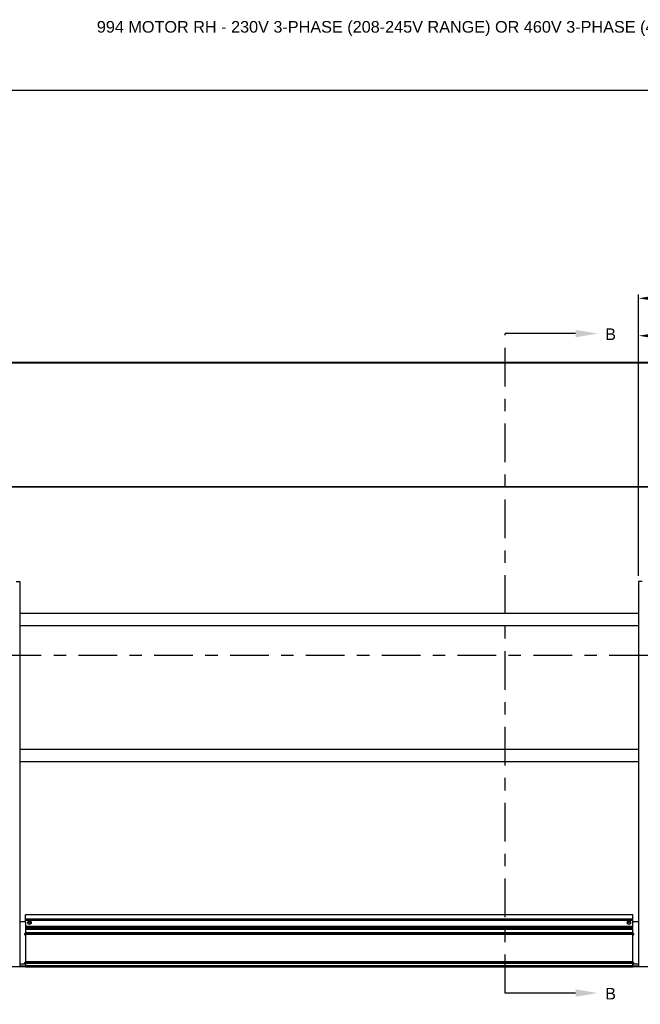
# Model space of a CAD drawing. Header units: inches. Extents: x 218.9 to 312.4, y 214.8 to 247.8.
# Tile 121 of 256: x 250.5 to 255.5, y 220.1 to 228.1. Entities that reach past the tile are written whole.
import ezdxf
from ezdxf import colors
from ezdxf.entities.mleader import LeaderData, LeaderLine
from ezdxf.math import Vec2, Vec3

# ---------------------------------------------------------------- set-up
doc = ezdxf.new("R2010")
doc.units = ezdxf.units.IN
doc.header["$LTSCALE"] = 0.25
doc.header["$MEASUREMENT"] = 0
doc.linetypes.add('CENTER', pattern=[2, 1.25, -0.25, 0.25, -0.25])
for name, color, linetype in [('ANNOTATIONS', 1, 'Continuous'), ('MOTOR RH', 7, 'Continuous'), ('SECTION CUTS', 6, 'CENTER')]:
    doc.layers.add(name, color=color, linetype=linetype)
doc.styles.add('ARIAL', font='arial.ttf', dxfattribs={"height": 0.09375})
doc.styles.get("Standard").update_dxf_attribs({"font": 'romans.shx'})
doc.dimstyles.new('STANDARD$0', dxfattribs={"dimtxt": 0.09375, "dimasz": 0.09375, "dimexe": 0.03125, "dimexo": 0.046875, "dimgap": 0.09, "dimtad": 0, "dimtih": 1, "dimtoh": 1, "dimdec": 4, "dimzin": 0, "dimdsep": 46, "dimtxsty": 'ARIAL', "dimcen": 0.09, "dimadec": 0, "dimazin": 0, "dimtfac": 1, "dimtdec": 4, "dimtofl": 0, "dimtmove": 0, "dimatfit": 1, "dimfxl": 1, "dimtolj": 1, "dimtzin": 0, "dimarcsym": 0})

# ---------------------------------------------------------------- blocks, each defined once
blk = doc.blocks.new('*D113')
at = {"layer": 'ANNOTATIONS', "color": 0, "lineweight": -2, "transparency": 16777216}
for p, q in [((255.493, 223.5727), (255.493, 225.8445)), ((255.5867, 225.8133), (256.0611, 225.8133)), ((256.8977, 225.8133), (256.4233, 225.8133)), ((256.9914, 225.558), (256.9914, 225.8445))]:
    blk.add_line(p, q, dxfattribs=at)
at = {"layer": 'ANNOTATIONS', "color": 0, "transparency": 16777216}
for points in [[(255.5867, 225.8289), (255.5867, 225.7977), (255.493, 225.8133)], [(256.8977, 225.8289), (256.8977, 225.7977), (256.9914, 225.8133)]]:
    blk.add_solid(points, dxfattribs=at)
at = {"layer": 'defpoints', "color": 0, "transparency": 16777216}
for p in [(255.493, 225.8133), (256.9914, 225.5111), (255.493, 223.5258)]:
    blk.add_point(p, dxfattribs=at)
at = {"layer": 'ANNOTATIONS', "color": 0, "transparency": 16777216, "insert": (256.2422, 225.8133), "char_height": 0.09375, "attachment_point": 5, "style": 'ARIAL'}
blk.add_mtext('\\A1;25"', dxfattribs=at)
blk = doc.blocks.new('*D115')
at = {"layer": 'ANNOTATIONS', "color": 0, "lineweight": -2, "transparency": 16777216}
for p, q in [((255.493, 223.5727), (255.493, 225.5424)), ((256.8367, 224.8765), (256.8367, 225.5424)), ((255.5867, 225.5111), (255.8746, 225.5111)), ((256.743, 225.5111), (256.4552, 225.5111))]:
    blk.add_line(p, q, dxfattribs=at)
at = {"layer": 'ANNOTATIONS', "color": 0, "transparency": 16777216}
for points in [[(255.5867, 225.5268), (255.5867, 225.4955), (255.493, 225.5111)], [(256.743, 225.5268), (256.743, 225.4955), (256.8367, 225.5111)]]:
    blk.add_solid(points, dxfattribs=at)
at = {"layer": 'defpoints', "color": 0, "transparency": 16777216}
for p in [(256.8367, 225.5111), (256.8367, 224.8296), (255.493, 223.5258)]:
    blk.add_point(p, dxfattribs=at)
at = {"layer": 'ANNOTATIONS', "color": 0, "transparency": 16777216, "insert": (256.1649, 225.5111), "char_height": 0.09375, "attachment_point": 5, "style": 'ARIAL'}
blk.add_mtext('\\A1;21 1/2"', dxfattribs=at)

msp = doc.modelspace()

# ---------------------------------------------------------------- linework, layer by layer
at = {"layer": 'defpoints'}
msp.add_lwpolyline([(263.04861, 214.75854), (243.57874, 214.75854), (243.57874, 227.49365), (263.04861, 227.49365)], close=True, dxfattribs=at)
at = {"layer": 'MOTOR RH'}
for p, q in [((256.08675, 225.29354), (249.89925, 225.29348)), ((249.89925, 225.29142), (256.08675, 225.29148)), ((255.89925, 224.29148), (250.08675, 224.29142)), ((250.08675, 224.28937), (255.89925, 224.28943)), ((250.46566, 223.5258), (250.493, 223.5258)), ((250.493, 223.5258), (250.493, 220.41511)), ((255.493, 223.52586), (255.493, 220.41517)), ((255.52034, 223.52586), (255.493, 223.52586)), ((255.493, 223.26834), (250.493, 223.26828)), ((255.493, 223.16834), (250.493, 223.16834)), ((255.493, 222.16837), (250.493, 222.16831)), ((255.493, 222.06837), (250.493, 222.06837)), ((250.53384, 220.7786), (250.493, 220.7786)), ((250.53967, 220.77236), (250.53967, 220.68964)), ((250.53967, 220.77236), (250.53994, 220.77236)), ((255.44613, 220.83327), (250.53988, 220.83321)), ((250.53988, 220.77326), (250.53988, 220.83321)), ((255.44613, 220.79798), (250.53988, 220.79792)), ((250.53988, 220.79168), (255.44613, 220.79174)), ((250.55746, 220.77848), (250.56429, 220.78242)), ((250.55746, 220.77848), (250.55746, 220.77058)), ((250.57113, 220.75479), (250.55746, 220.76269)), ((250.56429, 220.78242), (250.57113, 220.78637)), ((250.57113, 220.78637), (250.57796, 220.78242)), ((250.5848, 220.76269), (250.57113, 220.75479)), ((250.57796, 220.78242), (250.5848, 220.77848)), ((250.5848, 220.77848), (250.5848, 220.77058)), ((255.40121, 220.77854), (255.40804, 220.78248)), ((255.40121, 220.77854), (255.40121, 220.77064)), ((255.41488, 220.75485), (255.40121, 220.76275)), ((255.40804, 220.78248), (255.41488, 220.78643)), ((255.41488, 220.78643), (255.42171, 220.78248)), ((255.42171, 220.7588), (255.41488, 220.75485)), ((255.42171, 220.78248), (255.42855, 220.77854)), ((255.42855, 220.76275), (255.42171, 220.7588)), ((255.42855, 220.77854), (255.42855, 220.77064)), ((255.44592, 220.77242), (255.44633, 220.77242)), ((255.44592, 220.73788), (255.44592, 220.77242)), ((255.44613, 220.774), (255.44613, 220.83327)), ((255.44633, 220.6897), (255.44633, 220.77242)), ((255.45216, 220.77866), (255.493, 220.77866)), ((250.5362, 220.68404), (250.53661, 220.68404)), ((250.53988, 220.68964), (250.53967, 220.68964)), ((250.53988, 220.73418), (255.44613, 220.73424)), ((250.53988, 220.73418), (250.53988, 220.41511)), ((255.44613, 220.72355), (250.53988, 220.72349)), ((250.53988, 220.71745), (255.44613, 220.71751)), ((255.44613, 220.68939), (250.53988, 220.68933)), ((250.53988, 220.68621), (255.44613, 220.68627)), ((255.44613, 220.6847), (250.53988, 220.68464)), ((250.53988, 220.67839), (255.44613, 220.67845)), ((255.44592, 220.74028), (250.53994, 220.74022)), ((255.44613, 220.41517), (255.44613, 220.73432)), ((255.44633, 220.6897), (255.44613, 220.6897)), ((255.44939, 220.6841), (255.4498, 220.6841)), ((250.53988, 220.66923), (250.53947, 220.66923)), ((250.53947, 220.66923), (250.53988, 220.66923)), ((250.53947, 220.66923), (250.53947, 220.45048)), ((255.44613, 220.66929), (255.44654, 220.66929)), ((255.44654, 220.66929), (255.44613, 220.66929)), ((255.44654, 220.45054), (255.44654, 220.66929)), ((250.53988, 220.45048), (250.53947, 220.45048)), ((250.53947, 220.45048), (250.53988, 220.45048)), ((255.44613, 220.4549), (250.53988, 220.45484)), ((250.53988, 220.45042), (255.44613, 220.45048)), ((255.44613, 220.44867), (250.53988, 220.44861)), ((250.53988, 220.4442), (255.44613, 220.44426)), ((255.44613, 220.45054), (255.44654, 220.45054)), ((255.44654, 220.45054), (255.44613, 220.45054)), ((250.493, 220.41517), (249.88753, 220.41517)), ((255.83675, 220.41517), (250.14925, 220.41511)), ((250.493, 220.43684), (250.53988, 220.43684)), ((250.53988, 220.41847), (250.493, 220.41847)), ((255.44613, 220.42142), (250.53988, 220.42136)), ((250.53988, 220.41511), (255.44613, 220.41517)), ((255.44613, 220.4369), (255.493, 220.4369)), ((255.493, 220.41853), (255.44613, 220.41853)), ((255.493, 220.41523), (256.09847, 220.41523))]:
    msp.add_line(p, q, dxfattribs=at)
for centre, radius in [((250.57113, 220.77058), 0.01367), ((250.57113, 220.77058), 0.01281), ((250.57113, 220.77058), 0.00221), ((255.41488, 220.77064), 0.01367), ((255.41488, 220.77064), 0.01281), ((255.41488, 220.77064), 0.00221)]:
    msp.add_circle(centre, radius, dxfattribs=at)
for centre, radius, start, end in [((250.53343, 220.77236), 0.00625, 359.962981, 89.972436), ((250.53384, 220.77236), 0.00624, 14.629029, 89.967275), ((255.45217, 220.77242), 0.00625, 90.038377, 180.026206), ((255.45258, 220.77242), 0.00625, 90.044671, 180.030682), ((250.53968, 220.67704), 0.00781, 116.4327, 268.428725), ((250.54009, 220.67704), 0.00781, 116.426534, 268.417574), ((250.53342, 220.68964), 0.00625, 296.414213, 0.023014), ((250.53381, 220.68965), 0.00627, 296.531436, 345.255622), ((255.45217, 220.6897), 0.00625, 194.677836, 243.555278), ((255.44591, 220.6771), 0.00781, 271.572252, 63.574981), ((255.45258, 220.6897), 0.00625, 179.967172, 243.578244), ((255.44632, 220.6771), 0.00781, 271.57685, 63.570383), ((250.53968, 220.44267), 0.00781, 91.559265, 228.232458), ((250.54009, 220.44267), 0.00781, 91.582248, 228.209474), ((255.44591, 220.44273), 0.00781, 311.786512, 88.430461), ((255.44632, 220.44273), 0.00781, 311.793818, 88.423155)]:
    msp.add_arc(centre, radius, start, end, dxfattribs=at)
for points in [[(250.55746, 220.77058), (250.55746, 220.76855), (250.55746, 220.76591), (250.55746, 220.7633), (250.55746, 220.76269)], [(250.5848, 220.77058), (250.5848, 220.76855), (250.5848, 220.76591), (250.5848, 220.7633), (250.5848, 220.76269)], [(255.40121, 220.77064), (255.40121, 220.76861), (255.40121, 220.76597), (255.40121, 220.76335), (255.40121, 220.76275)], [(255.42855, 220.77064), (255.42855, 220.76861), (255.42855, 220.76597), (255.42855, 220.76335), (255.42855, 220.76275)]]:
    msp.add_open_spline(points, degree=3, knots=[0, 0, 0, 0, 0.7679899, 1, 1, 1, 1], dxfattribs=at)
at = {"layer": 'SECTION CUTS'}
for p, q in [((254.41484, 220.20184), (254.41484, 225.52825)), ((249.74268, 222.93169), (256.23668, 222.93169))]:
    msp.add_line(p, q, dxfattribs=at)

# ---------------------------------------------------------------- texts
at = {"layer": 'ANNOTATIONS', "insert": (251.11633, 228.05267), "char_height": 0.09375, "width": 6.6478959, "attachment_point": 1, "line_spacing_factor": 0.86134, "style": 'ARIAL'}
msp.add_mtext('994 MOTOR RH - 230V 3-PHASE (208-245V RANGE) OR 460V 3-PHASE (456-495V RANGE)', dxfattribs=at)
at = {"layer": 'SECTION CUTS', "style": 'ARIAL'}
for p in [(255.22287, 225.47656), (255.22287, 220.15014)]:
    msp.add_text('B', height=0.09375, dxfattribs=at).set_placement(p)

# ---------------------------------------------------------------- dimensions: what is measured, and where the dimension line sits
at = {"layer": 'ANNOTATIONS'}
dim = msp.add_linear_dim(base=(255.493, 225.81329), p1=(256.99145, 225.51114), p2=(255.493, 223.5258), text='25"', dimstyle='STANDARD$0', dxfattribs=at)
dim.commit()
dim.dimension.update_dxf_attribs({"geometry": '*D113', "text_midpoint": (256.24222, 225.81329), "dimtype": 160})
dim = msp.add_linear_dim(base=(256.83675, 225.51114), p1=(255.493, 223.5258), p2=(256.83675, 224.82963), text='21 1/2"', dimstyle='STANDARD$0', dxfattribs=at)
dim.commit()
dim.dimension.update_dxf_attribs({"geometry": '*D115', "text_midpoint": (256.16487, 225.51114)})

# ---------------------------------------------------------------- leaders
at = {"layer": 'SECTION CUTS'}
ml = msp.add_multileader_mtext('Standard', dxfattribs=at)
ml.set_content('', color=256)
ml.set_leader_properties()
ml.build(insert=Vec2(0, 0))
ml.multileader.update_dxf_attribs({"dogleg_length": 0, "arrow_head_size": 0.18})
ctx = ml.context
ctx.base_point, ctx.char_height, ctx.arrow_head_size, ctx.landing_gap_size, ctx.plane_origin, ctx.plane_x_axis, ctx.plane_y_axis = Vec3(254.41484, 225.52825), 0.18, 0.18, 0, Vec3(255.16436, 225.52825), Vec3(0, 1), Vec3(-1, 0)
notes = []
notes.append((ctx, [(0, (1, 1, 0), (254.41484, 225.52825), (1, 0), 0, [(0, [(255.16436, 225.52825)], 0, [])])]))
ctx.mtext.insert, ctx.mtext.text_direction, ctx.mtext.rotation, ctx.mtext.flow_direction = Vec3(254.32484, 225.52825), Vec3(0, 1), 1.5707963, 5
ml = msp.add_multileader_mtext('Standard', dxfattribs=at)
ml.set_content('', color=256)
ml.set_leader_properties()
ml.build(insert=Vec2(0, 0))
ml.multileader.update_dxf_attribs({"dogleg_length": 0, "arrow_head_size": 0.18})
ctx = ml.context
ctx.base_point, ctx.char_height, ctx.arrow_head_size, ctx.landing_gap_size, ctx.plane_origin, ctx.plane_x_axis, ctx.plane_y_axis = Vec3(254.41484, 220.20184), 0.18, 0.18, 0, Vec3(255.16436, 220.20184), Vec3(0, 1), Vec3(-1, 0)
notes.append((ctx, [(0, (1, 1, 0), (254.41484, 220.20184), (1, 0), 0, [(0, [(255.16436, 220.20184)], 0, [])])]))
ctx.mtext.insert, ctx.mtext.text_direction, ctx.mtext.rotation, ctx.mtext.flow_direction = Vec3(254.32484, 220.20184), Vec3(0, 1), 1.5707963, 5
for ctx, leaders in notes:
    for number, flags, end, landing, length, lines in leaders:
        leader = LeaderData()
        leader.index, (leader.has_last_leader_line, leader.has_dogleg_vector, leader.attachment_direction) = number, flags
        leader.last_leader_point, leader.dogleg_vector, leader.dogleg_length = Vec3(end), Vec3(landing), length
        for number, points, colour, breaks in lines:
            line = LeaderLine()
            line.index, line.vertices, line.color, line.breaks = number, Vec3.list(points), colors.encode_raw_color(colour), breaks
            leader.lines.append(line)
        ctx.leaders.append(leader)

doc.saveas('drawing.dxf')
